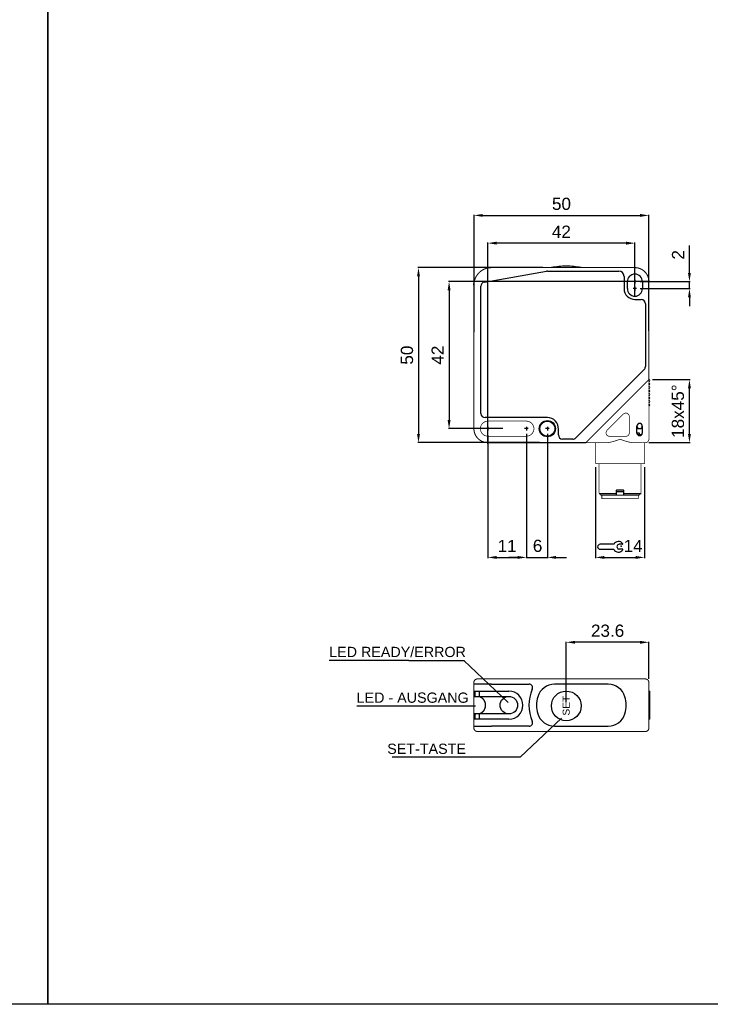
# Model space of a CAD drawing. Extents: x 1821 to 2621, y 925 to 1499.
# Tile 5 of 8: x 2213 to 2410, y 925 to 1206. Entities that reach past the tile are written whole.
import ezdxf
from ezdxf.enums import TextEntityAlignment as Align

# ---------------------------------------------------------------- set-up
doc = ezdxf.new("R2010")
doc.units = 0
doc.header["$MEASUREMENT"] = 0
doc.linetypes.add('HIDDENNEW00', pattern=[4.5, 3, -1.5])
doc.linetypes.add('TRATTEGGIATA2', pattern=[0.375, 0.25, -0.125])
doc.layers.get('0').update_dxf_attribs({"linetype": 'CONTINUOUS'})
doc.layers.get('DEFPOINTS').update_dxf_attribs({"linetype": 'CONTINUOUS'})
doc.layers.add('DISEGNO', color=3, linetype='HIDDENNEW00')
doc.layers.add('TRATTEGGIO', color=7, linetype='TRATTEGGIATA2')
doc.styles.add('dedicata', font='ARIAL.TTF', dxfattribs={"width": 1.05})
doc.styles.add('QUOTE', font='ARIAL.TTF', dxfattribs={"height": 3.5})
doc.dimstyles.new('QUOTE', dxfattribs={"dimscale": 0, "dimtxt": 2.5, "dimasz": 2.5, "dimexe": 0.18, "dimexo": 1, "dimgap": 1.5, "dimtad": 1, "dimdec": 1, "dimzin": 0, "dimdsep": 46, "dimtxsty": 'QUOTE', "dimcen": 0.09, "dimadec": 0, "dimazin": 0, "dimtm": -0.1, "dimtfac": 0.5, "dimtdec": 1, "dimtmove": 0, "dimatfit": 0, "dimfxl": 0, "dimtolj": 2, "dimtzin": 0, "dimarcsym": 0})

# ---------------------------------------------------------------- blocks, each defined once
blk = doc.blocks.new('*D90')
at = {"layer": 'DEFPOINTS', "color": 0, "linetype": 'ByBlock'}
for p in [(2363.35, 1135.27), (2326.81, 1085.27), (2362.35, 1085.27)]:
    blk.add_point(p, dxfattribs=at)
at = {"layer": 'TRATTEGGIO', "color": 0, "linetype": 'ByBlock', "lineweight": -2}
for p, q in [((2362.35, 1135.27), (2326.63, 1135.27)), ((2326.81, 1132.77), (2326.81, 1087.77)), ((2361.35, 1085.27), (2326.63, 1085.27))]:
    blk.add_line(p, q, dxfattribs=at)
at = {"layer": 'TRATTEGGIO', "color": 0, "linetype": 'ByBlock'}
for points in [[(2326.39, 1132.77), (2327.22, 1132.77), (2326.81, 1135.27)], [(2326.39, 1087.77), (2327.22, 1087.77), (2326.81, 1085.27)]]:
    blk.add_solid(points, dxfattribs=at)
at = {"layer": 'TRATTEGGIO', "color": 0, "linetype": 'ByBlock', "insert": (2323.52, 1110.27), "char_height": 3.5, "attachment_point": 5, "rotation": 90, "style": 'QUOTE'}
blk.add_mtext('\\A2;50', dxfattribs=at)
blk = doc.blocks.new('*D91')
at = {"layer": 'DEFPOINTS', "color": 0, "linetype": 'ByBlock'}
for p in [(2393.94, 1131.27), (2335.54, 1089.27), (2351.94, 1089.27)]:
    blk.add_point(p, dxfattribs=at)
at = {"layer": 'TRATTEGGIO', "color": 0, "linetype": 'ByBlock', "lineweight": -2}
for p, q in [((2392.94, 1131.27), (2335.36, 1131.27)), ((2335.54, 1128.77), (2335.54, 1091.77)), ((2350.94, 1089.27), (2335.36, 1089.27))]:
    blk.add_line(p, q, dxfattribs=at)
at = {"layer": 'TRATTEGGIO', "color": 0, "linetype": 'ByBlock'}
for points in [[(2335.12, 1128.77), (2335.96, 1128.77), (2335.54, 1131.27)], [(2335.12, 1091.77), (2335.96, 1091.77), (2335.54, 1089.27)]]:
    blk.add_solid(points, dxfattribs=at)
at = {"layer": 'TRATTEGGIO', "color": 0, "linetype": 'ByBlock', "insert": (2332.28, 1110.27), "char_height": 3.5, "attachment_point": 5, "rotation": 90, "style": 'QUOTE'}
blk.add_mtext('\\A2;42', dxfattribs=at)
blk = doc.blocks.new('*D92')
at = {"layer": 'DEFPOINTS', "color": 0, "linetype": 'ByBlock'}
for p in [(2392.63, 1150.19), (2342.67, 1115.82), (2392.63, 1116.25)]:
    blk.add_point(p, dxfattribs=at)
at = {"layer": 'TRATTEGGIO', "color": 0, "linetype": 'ByBlock', "lineweight": -2}
for p, q in [((2342.67, 1116.82), (2342.67, 1150.37)), ((2392.63, 1117.25), (2392.63, 1150.37)), ((2345.17, 1150.19), (2390.13, 1150.19))]:
    blk.add_line(p, q, dxfattribs=at)
at = {"layer": 'TRATTEGGIO', "color": 0, "linetype": 'ByBlock'}
for points in [[(2345.17, 1150.6), (2345.17, 1149.77), (2342.67, 1150.19)], [(2390.13, 1150.6), (2390.13, 1149.77), (2392.63, 1150.19)]]:
    blk.add_solid(points, dxfattribs=at)
at = {"layer": 'TRATTEGGIO', "color": 0, "linetype": 'ByBlock', "insert": (2367.65, 1153.47), "char_height": 3.5, "attachment_point": 5, "style": 'QUOTE'}
blk.add_mtext('\\A2;50', dxfattribs=at)
blk = doc.blocks.new('*D93')
at = {"layer": 'DEFPOINTS', "color": 0, "linetype": 'ByBlock'}
for p in [(2346.63, 1142.26), (2388.63, 1125.97), (2346.63, 1083.97)]:
    blk.add_point(p, dxfattribs=at)
at = {"layer": 'TRATTEGGIO', "color": 0, "linetype": 'ByBlock', "lineweight": -2}
for p, q in [((2346.63, 1084.97), (2346.63, 1142.44)), ((2386.13, 1142.26), (2349.13, 1142.26)), ((2388.63, 1126.97), (2388.63, 1142.44))]:
    blk.add_line(p, q, dxfattribs=at)
at = {"layer": 'TRATTEGGIO', "color": 0, "linetype": 'ByBlock'}
for points in [[(2349.13, 1142.68), (2349.13, 1141.84), (2346.63, 1142.26)], [(2386.13, 1142.68), (2386.13, 1141.84), (2388.63, 1142.26)]]:
    blk.add_solid(points, dxfattribs=at)
at = {"layer": 'TRATTEGGIO', "color": 0, "linetype": 'ByBlock', "insert": (2367.63, 1145.52), "char_height": 3.5, "attachment_point": 5, "style": 'QUOTE'}
blk.add_mtext('\\A2;42', dxfattribs=at)
blk = doc.blocks.new('*D94')
at = {"layer": 'DEFPOINTS', "color": 0, "linetype": 'ByBlock'}
for p in [(2369.03, 1028.24), (2392.63, 1016.77), (2369.03, 1010.07)]:
    blk.add_point(p, dxfattribs=at)
at = {"layer": 'TRATTEGGIO', "color": 0, "linetype": 'ByBlock', "lineweight": -2}
for p, q in [((2369.03, 1011.07), (2369.03, 1028.42)), ((2390.13, 1028.24), (2371.53, 1028.24)), ((2392.63, 1017.77), (2392.63, 1028.42))]:
    blk.add_line(p, q, dxfattribs=at)
at = {"layer": 'TRATTEGGIO', "color": 0, "linetype": 'ByBlock'}
for points in [[(2371.53, 1028.66), (2371.53, 1027.83), (2369.03, 1028.24)], [(2390.13, 1028.66), (2390.13, 1027.83), (2392.63, 1028.24)]]:
    blk.add_solid(points, dxfattribs=at)
at = {"layer": 'TRATTEGGIO', "color": 0, "linetype": 'ByBlock', "insert": (2380.83, 1031.53), "char_height": 3.5, "attachment_point": 5, "style": 'QUOTE'}
blk.add_mtext('\\A2;23.6', dxfattribs=at)
blk = doc.blocks.new('*D102')
at = {"layer": 'DEFPOINTS', "color": 0, "linetype": 'ByBlock'}
for p in [(2346.63, 1088.27), (2357.63, 1088.27), (2357.63, 1052.49)]:
    blk.add_point(p, dxfattribs=at)
at = {"layer": 'TRATTEGGIO', "color": 0, "linetype": 'ByBlock', "lineweight": -2}
for p, q in [((2346.63, 1087.27), (2346.63, 1052.31)), ((2357.63, 1087.27), (2357.63, 1052.31)), ((2349.13, 1052.49), (2355.13, 1052.49))]:
    blk.add_line(p, q, dxfattribs=at)
at = {"layer": 'TRATTEGGIO', "color": 0, "linetype": 'ByBlock'}
for points in [[(2349.13, 1052.91), (2349.13, 1052.07), (2346.63, 1052.49)], [(2355.13, 1052.91), (2355.13, 1052.07), (2357.63, 1052.49)]]:
    blk.add_solid(points, dxfattribs=at)
at = {"layer": 'TRATTEGGIO', "color": 0, "linetype": 'ByBlock', "insert": (2352.13, 1055.75), "char_height": 3.5, "attachment_point": 5, "style": 'QUOTE'}
blk.add_mtext('\\A2;11', dxfattribs=at)
blk = doc.blocks.new('CHIAVE')
at = {"color": 7, "linetype": 'Continuous'}
for p, q in [((-2.1, 0.56), (-6.01, 0.56)), ((0.4, 0.56), (-0.68, 0.56)), ((-6.71, -0.14), (-6.71, -0.15)), ((-6.01, -0.85), (-2.1, -0.85)), ((0.4, -0.85), (-0.68, -0.85))]:
    blk.add_line(p, q, dxfattribs=at)
for centre, radius, start, end in [((-6.01, -0.14), 0.7, 90, 180), ((-0.75, -0.15), 1.52, 35.3821, 152.4178), ((-0.45, -0.15), 0.744, 108.4352, 251.5648), ((0.4, 0.67), 0.112, 270, 35.3821), ((-6.01, -0.15), 0.7, 180, 270), ((-0.75, -0.15), 1.52, 207.5822, 324.6179), ((0.4, -0.96), 0.112, 324.6179, 90)]:
    blk.add_arc(centre, radius, start, end, dxfattribs=at)
at = {"color": 1, "linetype": 'Continuous'}
blk.add_point((0, 0), dxfattribs=at)
blk = doc.blocks.new('*D103')
at = {"layer": 'DEFPOINTS', "color": 0, "linetype": 'ByBlock'}
for p in [(2392.63, 1103.27), (2404.22, 1103.27), (2391.63, 1085.27)]:
    blk.add_point(p, dxfattribs=at)
at = {"layer": 'TRATTEGGIO', "color": 0, "linetype": 'ByBlock', "lineweight": -2}
for p, q in [((2393.63, 1103.27), (2404.4, 1103.27)), ((2404.22, 1087.77), (2404.22, 1100.77)), ((2392.63, 1085.27), (2404.4, 1085.27))]:
    blk.add_line(p, q, dxfattribs=at)
at = {"layer": 'TRATTEGGIO', "color": 0, "linetype": 'ByBlock'}
for points in [[(2403.8, 1100.77), (2404.63, 1100.77), (2404.22, 1103.27)], [(2403.8, 1087.77), (2404.63, 1087.77), (2404.22, 1085.27)]]:
    blk.add_solid(points, dxfattribs=at)
at = {"layer": 'TRATTEGGIO', "color": 0, "linetype": 'ByBlock', "insert": (2400.93, 1094.27), "char_height": 3.5, "attachment_point": 5, "rotation": 90, "style": 'QUOTE'}
blk.add_mtext('\\A2;18x45°', dxfattribs=at)
blk = doc.blocks.new('*D95')
at = {"layer": 'DEFPOINTS', "color": 0, "linetype": 'ByBlock'}
for p in [(2389.13, 1131.27), (2404.22, 1131.27), (2389.13, 1129.27)]:
    blk.add_point(p, dxfattribs=at)
at = {"layer": 'TRATTEGGIO', "color": 0, "linetype": 'ByBlock', "lineweight": -2}
for p, q in [((2404.22, 1133.77), (2404.22, 1141.59)), ((2390.13, 1131.27), (2404.4, 1131.27)), ((2404.22, 1129.27), (2404.22, 1131.27)), ((2390.13, 1129.27), (2404.4, 1129.27)), ((2404.22, 1126.77), (2404.22, 1124.27))]:
    blk.add_line(p, q, dxfattribs=at)
at = {"layer": 'TRATTEGGIO', "color": 0, "linetype": 'ByBlock'}
for points in [[(2403.8, 1133.77), (2404.63, 1133.77), (2404.22, 1131.27)], [(2403.8, 1126.77), (2404.63, 1126.77), (2404.22, 1129.27)]]:
    blk.add_solid(points, dxfattribs=at)
at = {"layer": 'TRATTEGGIO', "color": 0, "linetype": 'ByBlock', "insert": (2400.96, 1138.93), "char_height": 3.5, "attachment_point": 5, "rotation": 90, "style": 'QUOTE'}
blk.add_mtext('\\A2;2', dxfattribs=at)

msp = doc.modelspace()

# ---------------------------------------------------------------- hatches: boundary and pattern name
at = {"layer": 'TRATTEGGIO', "linetype": 'ByBlock'}
h = msp.add_hatch(color=0, dxfattribs=at)
edge = h.paths.add_edge_path(flags=16)
edge.add_arc((2363.63, 1089.27), 2.15, 0, 360)
edge = h.paths.add_edge_path()
edge.add_arc((2363.63, 1089.27), 2.31, 0, 360)

# ---------------------------------------------------------------- linework, layer by layer
at = {"color": 7, "linetype": 'Continuous'}
for p, q in [((2345.63, 1131.12), (2363.41, 1134.25)), ((2363.62, 1134.27), (2384.03, 1134.27)), ((2363.62, 1134.27), (2363.62, 1134.27)), ((2345.63, 1131.12), (2345.63, 1131.12)), ((2385.53, 1132.77), (2385.53, 1129.27)), ((2386.48, 1129.27), (2386.48, 1131.27)), ((2389.13, 1131.27), (2388.13, 1131.27)), ((2388.63, 1131.77), (2388.63, 1130.77)), ((2390.78, 1131.27), (2390.78, 1129.27)), ((2344.63, 1093.62), (2344.63, 1129.94)), ((2389.13, 1129.27), (2388.13, 1129.27)), ((2388.63, 1129.77), (2388.63, 1128.77)), ((2388.63, 1126.17), (2388.63, 1126.17)), ((2388.63, 1126.17), (2390.43, 1126.17)), ((2391.63, 1124.97), (2391.63, 1107.01)), ((2391.28, 1106.16), (2371.74, 1086.62)), ((2391.63, 1107.01), (2391.63, 1107.01)), ((2344.63, 1093.62), (2344.63, 1093.62)), ((2363.63, 1092.42), (2345.83, 1092.42)), ((2345.83, 1092.42), (2345.83, 1092.42)), ((2347.13, 1089.27), (2346.13, 1089.27)), ((2346.63, 1089.77), (2346.63, 1088.77)), ((2358.13, 1089.27), (2357.13, 1089.27)), ((2357.63, 1089.77), (2357.63, 1088.77)), ((2364.13, 1089.27), (2363.13, 1089.27)), ((2363.63, 1089.77), (2363.63, 1088.77)), ((2366.78, 1087.47), (2366.78, 1089.08)), ((2389.23, 1088.02), (2389.23, 1090.02)), ((2389.23, 1089.57), (2389.53, 1089.27)), ((2389.53, 1089.27), (2389.98, 1089.27)), ((2389.98, 1089.27), (2390.43, 1089.27)), ((2390.43, 1089.27), (2390.73, 1089.57)), ((2390.73, 1090.02), (2390.73, 1088.02)), ((2366.78, 1087.47), (2366.78, 1087.47)), ((2367.98, 1086.27), (2367.98, 1086.27)), ((2370.89, 1086.27), (2367.98, 1086.27)), ((2371.74, 1086.62), (2371.74, 1086.62)), ((2389.98, 1087.97), (2389.24, 1087.97)), ((2390.53, 1087.52), (2389.43, 1087.52)), ((2389.98, 1087.52), (2389.98, 1087.97)), ((2383.38, 1070.77), (2383.38, 1071.67)), ((2383.48, 1071.77), (2384.38, 1071.77)), ((2384.38, 1071.77), (2385.28, 1071.77)), ((2385.38, 1071.67), (2385.38, 1070.77)), ((2378.38, 1070.77), (2383.38, 1070.77)), ((2383.23, 1070.27), (2383.38, 1070.42)), ((2385.38, 1071.27), (2383.38, 1071.27)), ((2383.38, 1070.42), (2383.38, 1070.77)), ((2385.38, 1070.77), (2385.38, 1070.42)), ((2385.38, 1070.77), (2390.38, 1070.77)), ((2385.38, 1070.42), (2385.53, 1070.27)), ((2342.63, 1016.27), (2342.63, 1016.27)), ((2347.63, 1016.27), (2342.63, 1016.27)), ((2347.63, 1016.27), (2347.63, 1016.27)), ((2347.63, 1016.27), (2358.41, 1016.27)), ((2380.99, 1016.27), (2365.68, 1016.27)), ((2342.75, 1014.27), (2347.63, 1014.27)), ((2342.77, 1012.77), (2343.61, 1012.77)), ((2343.03, 1013.37), (2343.03, 1013.67)), ((2343.61, 1012.77), (2344.01, 1012.77)), ((2344.01, 1012.77), (2347.63, 1012.77)), ((2344.21, 1012.77), (2344.21, 1014.27)), ((2347.63, 1014.27), (2352.63, 1014.27)), ((2347.63, 1012.77), (2352.63, 1012.77)), ((2392.63, 1014.27), (2392.88, 1014.27)), ((2392.88, 1006.27), (2392.88, 1014.27)), ((2343.61, 1007.77), (2342.77, 1007.77)), ((2343.03, 1006.87), (2343.03, 1007.17)), ((2344.01, 1007.77), (2343.61, 1007.77)), ((2347.63, 1007.77), (2344.01, 1007.77)), ((2344.21, 1006.27), (2344.21, 1007.77)), ((2352.63, 1007.77), (2347.63, 1007.77)), ((2342.63, 1004.27), (2342.63, 1004.27)), ((2342.63, 1004.27), (2347.63, 1004.27)), ((2347.63, 1006.27), (2342.75, 1006.27)), ((2352.63, 1006.27), (2347.63, 1006.27)), ((2347.63, 1004.27), (2347.63, 1004.27)), ((2358.41, 1004.27), (2347.63, 1004.27)), ((2365.68, 1004.27), (2380.99, 1004.27)), ((2392.88, 1006.27), (2392.63, 1006.27))]:
    msp.add_line(p, q, dxfattribs=at)
for points, const_width in [([(2347.63, 1135.27, 0.414213), (2342.63, 1130.27)], 0.3), ([(2392.63, 1131.27, 0.414214), (2388.63, 1135.27)], 0.3), ([(2346.63, 1091.42, 1), (2346.63, 1087.12)], 0.2), ([(2357.63, 1087.12, 1.000023), (2357.63, 1091.42)], 0.2), ([(2387.03, 1092.71, 0.668179), (2385.33, 1093.42)], 0.2), ([(2342.63, 1089.27, 0.414214), (2346.63, 1085.27)], 0.3), ([(2380.69, 1088.78, 0.668179), (2381.39, 1087.07)], 0.2), ([(2384.38, 1086.27), (2384.25, 1086.22, -0.002954), (2384.11, 1086.16, -0.003053), (2383.98, 1086.11, -0.002967), (2383.84, 1086.06, -0.002675), (2383.71, 1086.01, -0.002465), (2383.57, 1085.96, -0.002279), (2383.43, 1085.91, -0.002096), (2383.3, 1085.87, -0.001869), (2383.16, 1085.82, -0.001733), (2383.02, 1085.78, -0.00165), (2382.89, 1085.74, -0.001597), (2382.75, 1085.7, -0.001557), (2382.62, 1085.66, -0.001528), (2382.48, 1085.62, -0.0015), (2382.35, 1085.58, -0.001708), (2382.21, 1085.54, -0.002199), (2382.08, 1085.5, -0.00242), (2381.94, 1085.47, -0.002457), (2381.81, 1085.44, -0.003303), (2381.68, 1085.41, -0.004914), (2381.54, 1085.38, -0.003636), (2381.41, 1085.35, 0.000152), (2381.3, 1085.33, -0.006754), (2381.15, 1085.31, -0.015882), (2380.93, 1085.29, -0.008289), (2380.64, 1085.27, -0.004247)], 0.2), ([(2388.12, 1085.27), (2387.94, 1085.28, -0.011374), (2387.77, 1085.29, -0.011735), (2387.58, 1085.31, -0.010772), (2387.4, 1085.34, -0.00851), (2387.22, 1085.38, -0.006828), (2387.03, 1085.42, -0.005337), (2386.85, 1085.47, -0.004153), (2386.66, 1085.51, -0.002971), (2386.47, 1085.56, -0.002411), (2386.28, 1085.62, -0.002364), (2386.09, 1085.67, -0.002719), (2385.9, 1085.73, -0.003334), (2385.7, 1085.79, -0.002502), (2385.52, 1085.85, -0.000721), (2385.35, 1085.9, -0.00376), (2385.14, 1085.98, -0.006764), (2384.81, 1086.11, -0.003307), (2384.38, 1086.27, -0.001726)], 0.2), ([(2386.03, 1087.07, 0.414214), (2387.03, 1088.07)], 0.2), ([(2391.63, 1085.27, 0.414214), (2392.63, 1086.27)], 0.2), ([(2391.38, 1085.29), (2391.33, 1085.28, -0.000352), (2391.28, 1085.28, -0.000296), (2391.23, 1085.28, -0.000298), (2391.17, 1085.28, -0.000354), (2391.12, 1085.28, -0.000359), (2391.06, 1085.28, -0.000337), (2391, 1085.28, -0.000406), (2390.93, 1085.28, -0.000534), (2390.86, 1085.28, -0.000379), (2390.8, 1085.27, -0.000061), (2390.74, 1085.27, -0.000624), (2390.66, 1085.27, -0.001115), (2390.53, 1085.27, -0.000507), (2390.35, 1085.27, -0.00025)], 0.2), ([(2343.63, 1017.77, 0.414214), (2342.63, 1016.77)], 0.3), ([(2392.63, 1016.77, 0.414214), (2391.63, 1017.77)], 0.3), ([(2342.63, 1003.77, 0.414214), (2343.63, 1002.77)], 0.3), ([(2391.63, 1002.77, 0.414214), (2392.63, 1003.77)], 0.3)]:
    msp.add_lwpolyline(points, format="xyb", dxfattribs=dict(at, const_width=const_width))
for points, const_width in [([(2347.63, 1135.27), (2388.63, 1135.27)], 0.3), ([(2392.63, 1131.27), (2392.63, 1103.27)], 0.3), ([(2342.63, 1089.27), (2342.63, 1130.27)], 0.3), ([(2392.63, 1103.27), (2391.63, 1102.27)], 0.3), ([(2392.63, 1103.27), (2392.63, 1088.9)], 0.2), ([(2391.63, 1102.27), (2375.63, 1086.27)], 0.3), ([(2346.63, 1091.42), (2357.63, 1091.42)], 0.2), ([(2380.69, 1088.78), (2385.33, 1093.42)], 0.2), ([(2387.03, 1092.71), (2387.03, 1088.07)], 0.2), ([(2392.63, 1088.9), (2392.63, 1086.27)], 0.2), ([(2357.63, 1087.12), (2346.63, 1087.12)], 0.2), ([(2375.63, 1086.27), (2374.63, 1085.27)], 0.3), ([(2386.03, 1087.07), (2381.39, 1087.07)], 0.2), ([(2374.63, 1085.27), (2346.63, 1085.27)], 0.3), ([(2380.64, 1085.27), (2374.63, 1085.27)], 0.2), ([(2377.38, 1079.27), (2377.38, 1085.27)], 0.2), ([(2389.01, 1085.27), (2388.12, 1085.27)], 0.2), ([(2390.35, 1085.27), (2389.01, 1085.27)], 0.2), ([(2391.38, 1085.29), (2391.38, 1079.27)], 0.2), ([(2391.63, 1085.27), (2391.38, 1085.27)], 0.2), ([(2391.38, 1079.27), (2377.38, 1079.27)], 0.2), ([(2378.38, 1079.27), (2378.38, 1070.77)], 0.2), ([(2390.38, 1070.77), (2390.38, 1079.27)], 0.2), ([(2378.38, 1070.77), (2378.88, 1070.27)], 0.2), ([(2383.23, 1070.27), (2378.88, 1070.27)], 0.2), ([(2379.18, 1069.27), (2379.18, 1070.27)], 0.2), ([(2389.58, 1069.27), (2379.18, 1069.27)], 0.2), ([(2385.53, 1070.27), (2383.23, 1070.27)], 0.2), ([(2389.88, 1070.27), (2385.53, 1070.27)], 0.2), ([(2389.58, 1069.27), (2389.58, 1070.27)], 0.2), ([(2389.88, 1070.27), (2390.38, 1070.77)], 0.2), ([(2342.63, 1016.27), (2342.63, 1016.77)], 0.3), ([(2342.63, 1016.27), (2342.63, 1014.04)], 0.3), ([(2343.63, 1017.77), (2347.63, 1017.77)], 0.3), ([(2347.63, 1017.77), (2388.63, 1017.77)], 0.3), ([(2388.63, 1017.77), (2391.63, 1017.77)], 0.3), ([(2392.63, 1016.77), (2392.63, 1003.77)], 0.3), ([(2342.63, 1013.67), (2342.63, 1014.04)], 0.3), ([(2342.63, 1013.37), (2342.63, 1013.67)], 0.3), ([(2342.63, 1013.01), (2342.63, 1013.37)], 0.3), ([(2342.63, 1013.01), (2342.63, 1007.54)], 0.3), ([(2342.63, 1007.17), (2342.63, 1007.54)], 0.3), ([(2342.63, 1006.87), (2342.63, 1007.17)], 0.3), ([(2342.63, 1006.51), (2342.63, 1006.87)], 0.3), ([(2342.63, 1006.51), (2342.63, 1004.27)], 0.3), ([(2342.63, 1003.77), (2342.63, 1004.27)], 0.3), ([(2347.63, 1002.77), (2343.63, 1002.77)], 0.3), ([(2363.62, 1002.77), (2347.63, 1002.77)], 0.3), ([(2363.62, 1002.77), (2384.03, 1002.77)], 0.3), ([(2388.63, 1002.77), (2384.03, 1002.77)], 0.3), ([(2391.63, 1002.77), (2388.63, 1002.77)], 0.3)]:
    msp.add_lwpolyline(points, dxfattribs=dict(at, const_width=const_width))
for points in [[(2342.63, 1130.27), (2342.63, 1130.29, -0.001166), (2342.63, 1130.31, -0.000938), (2342.63, 1130.33, -0.000902), (2342.63, 1130.35, -0.00105), (2342.63, 1130.37, -0.001119), (2342.63, 1130.4, -0.001174), (2342.64, 1130.42, -0.001215), (2342.64, 1130.45, -0.001288), (2342.64, 1130.47, -0.001341), (2342.64, 1130.5, -0.00142), (2342.64, 1130.53, -0.001459), (2342.64, 1130.56, -0.001502), (2342.64, 1130.58, -0.001494), (2342.65, 1130.61, -0.001464), (2342.65, 1130.65, -0.001468), (2342.65, 1130.68, -0.001515), (2342.65, 1130.71, -0.00148), (2342.66, 1130.74, -0.001405), (2342.66, 1130.77, -0.001588), (2342.66, 1130.8, -0.001945), (2342.67, 1130.84, -0.001528), (2342.67, 1130.87, -0.000662), (2342.67, 1130.9, -0.002228), (2342.68, 1130.93, -0.00355), (2342.69, 1130.99, -0.001745), (2342.7, 1131.06, -0.000947)], [(2342.63, 1130.27), (2342.63, 1130.29, -0.001357), (2342.63, 1130.31, -0.001068), (2342.63, 1130.34, -0.001026), (2342.63, 1130.36, -0.001213), (2342.63, 1130.39, -0.001293), (2342.64, 1130.41, -0.001348), (2342.64, 1130.44, -0.001421), (2342.64, 1130.47, -0.001558), (2342.64, 1130.5, -0.001561), (2342.64, 1130.53, -0.001524), (2342.64, 1130.57, -0.00173), (2342.64, 1130.6, -0.002079), (2342.65, 1130.63, -0.001505), (2342.65, 1130.67, -0.000388), (2342.65, 1130.7, -0.00224), (2342.66, 1130.74, -0.004012), (2342.66, 1130.8, -0.00193), (2342.67, 1130.88, -0.000989)], [(2342.69, 1131.05), (2342.69, 1131.05, -0.001557), (2342.69, 1131.05, -0.001549), (2342.69, 1131.06, -0.001546), (2342.69, 1131.06, -0.001543), (2342.69, 1131.06, -0.001476), (2342.69, 1131.06, -0.001363), (2342.7, 1131.06, -0.001472), (2342.7, 1131.06, -0.001707), (2342.7, 1131.06, -0.001288), (2342.7, 1131.06, -0.000473), (2342.7, 1131.06, -0.001748), (2342.7, 1131.06, -0.002902), (2342.7, 1131.06, -0.001403), (2342.7, 1131.06, -0.000745)], [(2342.75, 1014.27), (2342.74, 1014.28, -0.027958), (2342.73, 1014.28, -0.031194), (2342.73, 1014.28, -0.031683), (2342.72, 1014.29, -0.029505), (2342.72, 1014.29, -0.027381), (2342.71, 1014.29, -0.02476), (2342.71, 1014.3, -0.025205), (2342.7, 1014.31, -0.027784), (2342.7, 1014.31, -0.021639), (2342.7, 1014.32, -0.008734), (2342.7, 1014.32, -0.028124), (2342.69, 1014.33, -0.053481), (2342.69, 1014.34, -0.029247), (2342.7, 1014.35, -0.01579)], [(2343.03, 1013.67), (2343.03, 1013.72, -0.000658), (2343.03, 1013.77, -0.000679), (2343.03, 1013.82, -0.000719), (2343.03, 1013.86, -0.000793), (2343.04, 1013.91, -0.000871), (2343.04, 1013.95, -0.000953), (2343.04, 1013.99, -0.001097), (2343.04, 1014.03, -0.001326), (2343.04, 1014.06, -0.001453), (2343.04, 1014.1, -0.001428), (2343.04, 1014.13, -0.002433), (2343.04, 1014.16, -0.005053), (2343.05, 1014.18, -0.004978), (2343.05, 1014.21, -0.000437), (2343.05, 1014.23, -0.012157), (2343.05, 1014.24, -0.050035), (2343.06, 1014.26, -0.057498), (2343.07, 1014.27, -0.046816)], [(2343.07, 1012.77), (2343.07, 1012.78, -0.147379), (2343.06, 1012.78, -0.099516), (2343.06, 1012.79, -0.052474), (2343.05, 1012.8, -0.028689), (2343.05, 1012.82, -0.017202), (2343.05, 1012.84, -0.011227), (2343.05, 1012.86, -0.00763), (2343.04, 1012.89, -0.005247), (2343.04, 1012.92, -0.003552), (2343.04, 1012.95, -0.002263), (2343.04, 1012.98, -0.001798), (2343.04, 1013.02, -0.00173), (2343.04, 1013.06, -0.001149), (2343.04, 1013.1, -0.000435), (2343.04, 1013.14, -0.001308), (2343.03, 1013.19, -0.001846), (2343.03, 1013.27, -0.000813), (2343.03, 1013.37, -0.000417)], [(2344.42, 1012.67), (2344.38, 1012.69, 0.003151), (2344.35, 1012.7, 0.003433), (2344.32, 1012.71, 0.003736), (2344.29, 1012.72, 0.004004), (2344.26, 1012.73, 0.00417), (2344.23, 1012.74, 0.004178), (2344.2, 1012.74, 0.00487), (2344.18, 1012.75, 0.00614), (2344.15, 1012.76, 0.005193), (2344.13, 1012.76, 0.002169), (2344.11, 1012.77, 0.007698), (2344.09, 1012.77, 0.015084), (2344.05, 1012.77, 0.00869), (2344.01, 1012.77, 0.00506)], [(2344.42, 1012.67), (2344.49, 1012.64, -0.014024), (2344.56, 1012.61, -0.013174), (2344.64, 1012.57, -0.012288), (2344.72, 1012.52, -0.011484), (2344.79, 1012.47, -0.010877), (2344.87, 1012.41, -0.010632), (2344.95, 1012.35, -0.010424), (2345.02, 1012.28, -0.010375), (2345.1, 1012.21, -0.010376), (2345.17, 1012.14, -0.010566), (2345.24, 1012.06, -0.010551), (2345.31, 1011.98, -0.010442), (2345.37, 1011.89, -0.010245), (2345.43, 1011.8, -0.010013), (2345.49, 1011.7, -0.010002), (2345.55, 1011.61, -0.010223), (2345.6, 1011.51, -0.009934), (2345.65, 1011.4, -0.009301), (2345.69, 1011.3, -0.010333), (2345.73, 1011.19, -0.012432), (2345.77, 1011.08, -0.009357), (2345.8, 1010.97, -0.002928), (2345.83, 1010.87, -0.013529), (2345.85, 1010.74, -0.023908), (2345.87, 1010.54, -0.011611), (2345.89, 1010.27, -0.006042)], [(2345.89, 1010.27), (2345.89, 1010.16, -0.010557), (2345.88, 1010.04, -0.010787), (2345.87, 1009.92, -0.010759), (2345.85, 1009.81, -0.01051), (2345.83, 1009.69, -0.010374), (2345.8, 1009.58, -0.010274), (2345.77, 1009.47, -0.010201), (2345.73, 1009.36, -0.010116), (2345.69, 1009.25, -0.010085), (2345.65, 1009.15, -0.010067), (2345.6, 1009.04, -0.010048), (2345.55, 1008.94, -0.010002), (2345.49, 1008.85, -0.009971), (2345.43, 1008.75, -0.009915), (2345.37, 1008.66, -0.010076), (2345.31, 1008.57, -0.010402), (2345.24, 1008.49, -0.010349), (2345.17, 1008.41, -0.009936), (2345.1, 1008.34, -0.010739), (2345.02, 1008.27, -0.012283), (2344.95, 1008.2, -0.009753), (2344.87, 1008.14, -0.004081), (2344.81, 1008.09, -0.013173), (2344.72, 1008.03, -0.024026), (2344.59, 1007.96, -0.013096), (2344.42, 1007.87, -0.007367)], [(2343.03, 1007.17), (2343.03, 1007.22, -0.000658), (2343.03, 1007.27, -0.000679), (2343.03, 1007.32, -0.000719), (2343.03, 1007.36, -0.000793), (2343.04, 1007.41, -0.000871), (2343.04, 1007.45, -0.000953), (2343.04, 1007.49, -0.001097), (2343.04, 1007.53, -0.001326), (2343.04, 1007.56, -0.001453), (2343.04, 1007.6, -0.001428), (2343.04, 1007.63, -0.002433), (2343.04, 1007.66, -0.005053), (2343.05, 1007.68, -0.004978), (2343.05, 1007.71, -0.000437), (2343.05, 1007.73, -0.012156), (2343.05, 1007.74, -0.050025), (2343.06, 1007.76, -0.057475), (2343.07, 1007.77, -0.046793)], [(2344.01, 1007.77), (2344.03, 1007.77, 0.009411), (2344.05, 1007.78, 0.008436), (2344.07, 1007.78, 0.007863), (2344.09, 1007.78, 0.007576), (2344.11, 1007.78, 0.006789), (2344.13, 1007.79, 0.005857), (2344.15, 1007.79, 0.006022), (2344.18, 1007.8, 0.006599), (2344.21, 1007.81, 0.00447), (2344.23, 1007.81, 0.001362), (2344.26, 1007.82, 0.005827), (2344.29, 1007.83, 0.008404), (2344.34, 1007.85, 0.003493), (2344.42, 1007.87, 0.00172)], [(2342.7, 1006.2), (2342.69, 1006.2, -0.031621), (2342.69, 1006.21, -0.031062), (2342.69, 1006.21, -0.02855), (2342.69, 1006.22, -0.026084), (2342.7, 1006.23, -0.023734), (2342.7, 1006.23, -0.02118), (2342.7, 1006.24, -0.022842), (2342.7, 1006.24, -0.028018), (2342.71, 1006.25, -0.021283), (2342.71, 1006.26, -0.005241), (2342.72, 1006.26, -0.032891), (2342.72, 1006.26, -0.067464), (2342.73, 1006.27, -0.033705), (2342.75, 1006.27, -0.016763)], [(2343.07, 1006.27), (2343.07, 1006.28, -0.147374), (2343.06, 1006.28, -0.099511), (2343.06, 1006.29, -0.052472), (2343.05, 1006.3, -0.028689), (2343.05, 1006.32, -0.017201), (2343.05, 1006.34, -0.011227), (2343.05, 1006.36, -0.00763), (2343.04, 1006.39, -0.005247), (2343.04, 1006.42, -0.003552), (2343.04, 1006.45, -0.002263), (2343.04, 1006.48, -0.001798), (2343.04, 1006.52, -0.00173), (2343.04, 1006.56, -0.001149), (2343.04, 1006.6, -0.000435), (2343.04, 1006.64, -0.001308), (2343.03, 1006.69, -0.001846), (2343.03, 1006.77, -0.000813), (2343.03, 1006.87, -0.000417)]]:
    msp.add_lwpolyline(points, format="xyb", dxfattribs=at)
msp.add_lwpolyline([(2342.63, 1130.27), (2342.63, 1130.27), (2342.63, 1130.27), (2342.63, 1130.27), (2342.63, 1130.27), (2342.63, 1130.27), (2342.63, 1130.27)], dxfattribs=at)
for centre, radius in [((2363.63, 1089.27), 2.15), ((2352.63, 1010.27), 2.5), ((2369.03, 1010.07), 4.25)]:
    msp.add_circle(centre, radius, dxfattribs=at)
for centre, radius, start, end in [((2363.62, 1133.07), 1.2, 90, 100), ((2369.03, 1112.67), 23, 90, 100.6485), ((2369.03, 1112.67), 23, 79.3515, 90), ((2384.03, 1132.77), 1.5, 0, 90), ((2345.83, 1129.94), 1.2, 100.0031, 180), ((2388.63, 1131.27), 2.15, 0, 180), ((2388.63, 1129.27), 3.1, 180, 270), ((2388.63, 1129.27), 2.15, 180, 0), ((2390.43, 1124.97), 1.2, 0, 90), ((2390.43, 1107.01), 1.2, 315, 0), ((2392.63, 1103.02), 0.25, 270, 90), ((2392.63, 1102.02), 0.25, 270, 90), ((2392.63, 1101.02), 0.25, 270, 90), ((2392.63, 1100.02), 0.25, 270, 90), ((2392.63, 1099.02), 0.25, 270, 90), ((2392.63, 1098.02), 0.25, 270, 90), ((2392.63, 1097.02), 0.25, 270, 90), ((2392.63, 1096.02), 0.25, 270, 90), ((2345.83, 1093.62), 1.2, 180, 269.9969), ((2363.63, 1089.27), 3.15, 356.5125, 90), ((2389.98, 1090.02), 0.75, 0, 180), ((2389.98, 1090.02), 0.75, 180, 270), ((2389.98, 1090.02), 0.75, 270, 0.5543), ((2367.98, 1087.47), 1.2, 180, 269.9969), ((2370.89, 1087.47), 1.2, 270, 314.9978), ((2389.98, 1088.02), 0.75, 180.0005, 359.9995), ((2383.48, 1071.67), 0.1, 90, 180), ((2385.28, 1071.67), 0.1, 0, 90), ((2358.41, 1015.27), 1, 335.5927, 90), ((2365.68, 1011.27), 5, 90, 163.3985), ((2380.99, 1011.27), 5, 16.6015, 90), ((2352.63, 1010.27), 4, 270, 90), ((2369.43, 1010.27), 11.1, 155.5927, 204.4073), ((2369.03, 1010.27), 8.5, 163.3985, 196.6015), ((2377.63, 1010.27), 8.5, 343.3985, 16.6015), ((2365.68, 1009.27), 5, 196.6015, 270), ((2380.99, 1009.27), 5, 270, 343.3985), ((2358.41, 1005.27), 1, 270, 24.4073)]:
    msp.add_arc(centre, radius, start, end, dxfattribs=at)
at = {"layer": 'DISEGNO', "color": 7, "linetype": 'Continuous', "const_width": 0.1}
for points in [[(2360.89, 1012.7, -0.331679), (2365.68, 1016.27)], [(2380.99, 1016.27, -0.331679), (2385.78, 1012.7)], [(2360.89, 1007.85, -0.145898), (2360.89, 1012.7)], [(2385.78, 1012.7, -0.145898), (2385.78, 1007.85)], [(2365.68, 1004.27, -0.331679), (2360.89, 1007.85)], [(2385.78, 1007.85, -0.331679), (2380.99, 1004.27)]]:
    msp.add_lwpolyline(points, format="xyb", dxfattribs=at)
for points in [[(2365.68, 1016.27), (2380.99, 1016.27)], [(2380.99, 1004.27), (2365.68, 1004.27)]]:
    msp.add_lwpolyline(points, dxfattribs=at)
at = {"layer": 'DISEGNO', "color": 7, "linetype": 'Continuous'}
msp.add_circle((2369.03, 1010.07), 4.25, dxfattribs=at)
at = {"layer": 'TRATTEGGIO', "color": 0, "linetype": 'ByBlock'}
for p, q in [((2357.63, 1087.77), (2357.63, 1052.31)), ((2363.63, 1087.77), (2363.63, 1052.31)), ((2377.38, 1078.27), (2377.38, 1052.31)), ((2391.38, 1078.27), (2391.38, 1052.31)), ((2355.13, 1052.49), (2352.63, 1052.49)), ((2357.63, 1052.49), (2363.63, 1052.49)), ((2366.13, 1052.49), (2369.07, 1052.49)), ((2379.88, 1052.49), (2388.88, 1052.49)), ((2324.05, 1023.08), (2339.9, 1023.08)), ((2333.66, 995.42), (2319.28, 995.42))]:
    msp.add_line(p, q, dxfattribs=at)
for points in [[(1820.86, 1211.83), (2220.86, 1211.83), (2220.86, 924.83), (1820.86, 924.83)], [(2220.86, 1211.83), (2620.86, 1211.83), (2620.86, 924.83), (2220.86, 924.83)]]:
    msp.add_lwpolyline(points, close=True, dxfattribs=at)
for points in [[(2324.05, 1023.08), (2301.3, 1023.08)], [(2339.74, 1023.08), (2352.45, 1011.07)], [(2343.05, 1010.03), (2309.15, 1010.03)], [(2355.89, 995.42), (2367.65, 1006.54)], [(2355.89, 995.42), (2333.66, 995.42)]]:
    msp.add_lwpolyline(points, dxfattribs=at)
msp.add_circle((2363.63, 1089.27), 2.31, dxfattribs=at)
for points in [[(2355.13, 1052.91), (2355.13, 1052.07), (2357.63, 1052.49)], [(2366.13, 1052.91), (2366.13, 1052.07), (2363.63, 1052.49)], [(2379.88, 1052.91), (2379.88, 1052.07), (2377.38, 1052.49)], [(2388.88, 1052.91), (2388.88, 1052.07), (2391.38, 1052.49)]]:
    msp.add_solid(points, dxfattribs=at)

# ---------------------------------------------------------------- block references
at = {"color": 7}
msp.add_blockref('CHIAVE', (2384.69, 1055.67), dxfattribs=at)

# ---------------------------------------------------------------- texts
at = {"color": 7, "linetype": 'Continuous', "style": 'dedicata', "width": 1.05}
msp.add_text('SET', height=2, rotation=90, dxfattribs=at).set_placement((2368.98, 1010.14), align=Align.MIDDLE_CENTER)
at = {"color": 7, "linetype": 'Continuous', "char_height": 2.925, "attachment_point": 4}
for s, insert in [('{\\fArial|b0|i0|c0|p34;LED READY/ERROR}', (2301.29, 1025.47)), ('{\\fArial|b0|i0|c0|p34;LED - AUSGANG}', (2309.13, 1012.41)), ('{\\fArial|b0|i0|c0|p34;SET-TASTE}', (2317.87, 997.81))]:
    msp.add_mtext(s, dxfattribs=dict(at, insert=insert))
at = {"layer": 'TRATTEGGIO', "color": 0, "linetype": 'ByBlock', "char_height": 3.5, "attachment_point": 5, "style": 'QUOTE'}
for s, insert in [('\\A2;6', (2360.82, 1055.78)), ('\\A2;14', (2388.12, 1055.75))]:
    msp.add_mtext(s, dxfattribs=dict(at, insert=insert))

# ---------------------------------------------------------------- dimensions: what is measured, and where the dimension line sits
at = {"layer": 'TRATTEGGIO', "color": 0, "linetype": 'ByBlock'}
for base, p1, p2, text, picture, middle in [((2392.63, 1150.19), (2342.67, 1115.82), (2392.63, 1116.25), '50', '*D92', (2367.65, 1153.47)), ((2346.63, 1142.26), (2388.63, 1125.97), (2346.63, 1083.97), '42', '*D93', (2367.63, 1145.52)), ((2357.63, 1052.49), (2346.63, 1088.27), (2357.63, 1088.27), '11', '*D102', (2352.13, 1055.75))]:
    dim = msp.add_linear_dim(base=base, p1=p1, p2=p2, text=text, dimstyle='QUOTE', override={"dimscale": 1}, dxfattribs=at)
    dim.commit()
    dim.dimension.update_dxf_attribs({"geometry": picture, "text_midpoint": middle})
for base, p1, p2, text, picture, middle in [((2404.22, 1131.27), (2389.13, 1129.27), (2389.13, 1131.27), '2', '*D95', (2400.96, 1138.93)), ((2326.81, 1085.27), (2363.35, 1135.27), (2362.35, 1085.27), '50', '*D90', (2323.52, 1110.27)), ((2335.54, 1089.27), (2393.94, 1131.27), (2351.94, 1089.27), '42', '*D91', (2332.28, 1110.27)), ((2404.22, 1103.27), (2391.63, 1085.27), (2392.63, 1103.27), '18x45°', '*D103', (2400.93, 1094.27))]:
    dim = msp.add_linear_dim(base=base, p1=p1, p2=p2, angle=90, text=text, dimstyle='QUOTE', override={"dimscale": 1}, dxfattribs=at)
    dim.commit()
    dim.dimension.update_dxf_attribs({"geometry": picture, "text_midpoint": middle})
dim = msp.add_linear_dim(base=(2369.03, 1028.24), p1=(2392.63, 1016.77), p2=(2369.03, 1010.07), dimstyle='QUOTE', override={"dimscale": 1}, dxfattribs=at)
dim.commit()
dim.dimension.update_dxf_attribs({"geometry": '*D94', "text_midpoint": (2380.83, 1031.53)})

doc.saveas('drawing.dxf')
